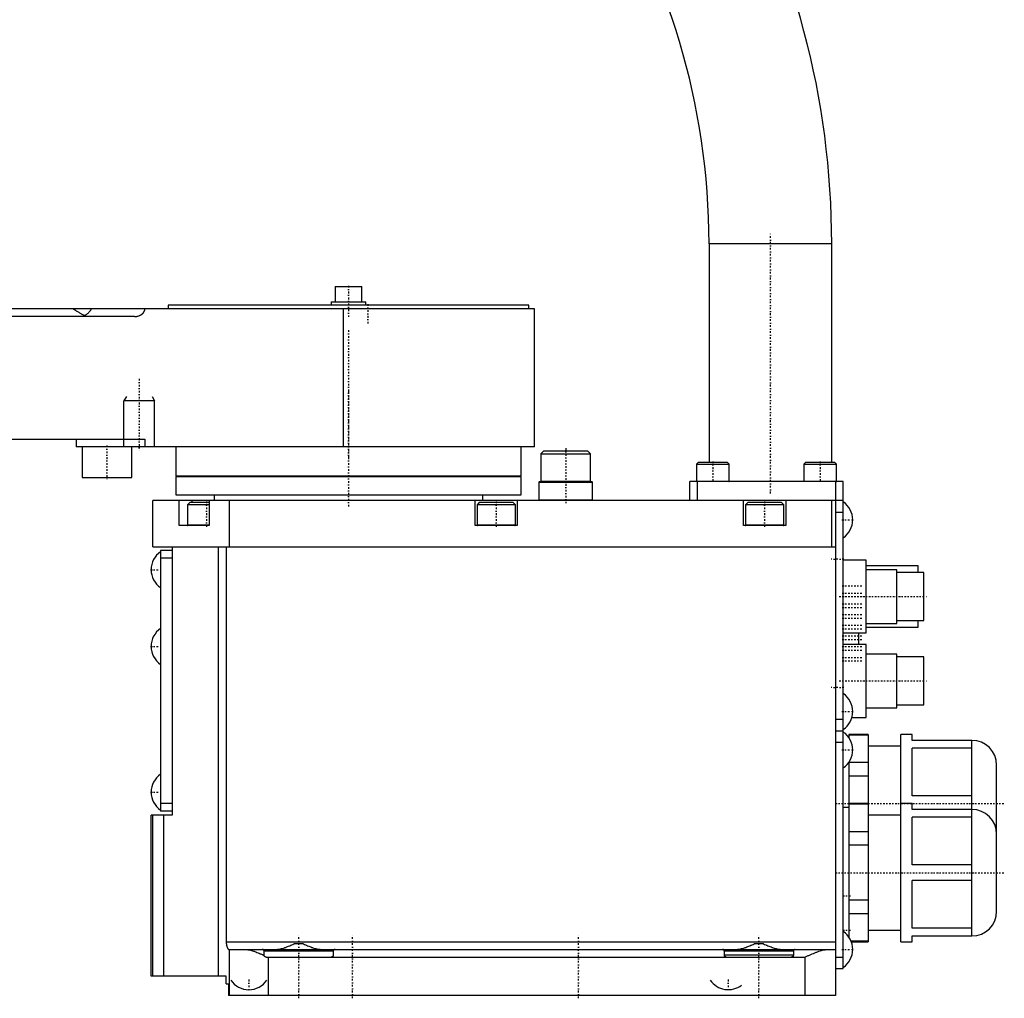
# Model space of a CAD drawing. Extents: x -342 to 171, y -1 to 583.
# Tile 2 of 3: x -86 to 171, y -1 to 254. Entities that reach past the tile are written whole.
import ezdxf

# ---------------------------------------------------------------- set-up
doc = ezdxf.new("R2010")
doc.units = 0
doc.linetypes.add('CENTER', pattern=[1.5, 0.45, -0.5, 0.05, -0.5])
for name, color, linetype in [('AM_0', 7, 'CONTINUOUS'), ('AM_10', 7, 'CONTINUOUS'), ('AM_7', 7, 'CENTER')]:
    doc.layers.add(name, color=color, linetype=linetype)

msp = doc.modelspace()

# ---------------------------------------------------------------- linework, layer by layer
at = {"layer": 'AM_0', "color": 7, "linetype": 'CONTINUOUS'}
for p, q in [((94, 196), (94, 139)), ((126, 196), (94, 196)), ((126, 139), (126, 196)), ((-3.5, 184.8), (-3.5, 180.8)), ((-3.5, 184.8), (3.5, 184.8)), ((3.5, 180.8), (3.5, 184.8)), ((-47, 180), (-47, 179)), ((47, 180), (-47, 180)), ((-4.5, 180.8), (-4.5, 180)), ((-4.5, 180.8), (4.5, 180.8)), ((4.5, 180), (4.5, 180.8)), ((47, 179), (47, 180)), ((48.5, 179), (-214, 179)), ((-1.28, 143), (-1.28, 179)), ((48.5, 145), (48.5, 179)), ((-55.82, 177), (-126.09, 177)), ((-161.73, 145), (-53.12, 145)), ((-71, 145), (-71, 143)), ((-53.12, 145), (-53.12, 143)), ((48.48, 145), (48.5, 145)), ((48.48, 143), (48.48, 145)), ((48.48, 143), (-71, 143)), ((-69.5, 143), (-69.5, 135)), ((-56.5, 135), (-56.5, 143)), ((-45, 143), (-45, 135.5)), ((45, 135.5), (45, 143)), ((50.92, 142), (50.12, 141.2)), ((50.92, 142), (62.32, 142)), ((63.12, 141.2), (62.32, 142)), ((50.12, 141.2), (50.12, 134.1)), ((50.12, 141.2), (63.12, 141.2)), ((63.12, 134.1), (63.12, 141.2)), ((91.25, 139), (90.75, 138.5)), ((91.25, 139), (98.75, 139)), ((99.25, 138.5), (98.75, 139)), ((119.25, 139), (118.75, 138.5)), ((119.25, 139), (126.75, 139)), ((127.25, 138.5), (126.75, 139)), ((90.75, 138.5), (90.75, 134.1)), ((90.75, 138.5), (99.25, 138.5)), ((99.25, 134.1), (99.25, 138.5)), ((118.75, 138.5), (118.75, 134.1)), ((118.75, 138.5), (127.25, 138.5)), ((127.25, 134.1), (127.25, 138.5)), ((-69.5, 135), (-56.5, 135)), ((-45, 135.5), (45, 135.5)), ((-45, 135.3), (-45, 130.5)), ((-45, 135.3), (45, 135.3)), ((-41, 135.5), (-41, 135.3)), ((41, 135.3), (41, 135.5)), ((45, 130.5), (45, 135.3)), ((49.82, 134), (49.62, 133.8)), ((49.62, 133.8), (49.62, 129.2)), ((49.62, 133.8), (63.62, 133.8)), ((49.82, 134), (63.42, 134)), ((50.12, 134.1), (50.22, 134)), ((50.12, 134.1), (63.12, 134.1)), ((63.03, 134), (63.12, 134.1)), ((63.62, 133.8), (63.42, 134)), ((63.62, 129.2), (63.62, 133.8)), ((89, 129), (89, 134)), ((129, 134), (89, 134)), ((90.75, 134.1), (99.25, 134.1)), ((91, 129), (91, 134)), ((118.75, 134.1), (127.25, 134.1)), ((127, 134), (127, 0)), ((129, 7), (129, 134)), ((-51, 117), (-51, 129)), ((129, 129), (-51, 129)), ((-45, 130.5), (45, 130.5)), ((-44.14, 122.5), (-44.14, 129)), ((-41.4, 128.5), (-42, 127.9)), ((-36.36, 128.5), (-41.4, 128.5)), ((-40.89, 129), (-40.89, 128.5)), ((-36.36, 129), (-36.36, 122.5)), ((-35, 130.5), (-35, 129)), ((-31, 117), (-31, 129)), ((33, 122.5), (33, 129)), ((34.1, 128.5), (33.5, 127.9)), ((42.9, 128.5), (34.1, 128.5)), ((35, 129), (35, 130.5)), ((43.5, 127.9), (42.9, 128.5)), ((44, 129), (44, 122.5)), ((49.62, 129.2), (49.82, 129)), ((49.62, 129.2), (63.62, 129.2)), ((63.42, 129), (63.62, 129.2)), ((103, 122.5), (103, 129)), ((104.1, 128.5), (103.5, 127.9)), ((112.9, 128.5), (104.1, 128.5)), ((113.5, 127.9), (112.9, 128.5)), ((114, 129), (114, 122.5)), ((126, 117), (126, 129)), ((-42, 127.9), (-42, 122.6)), ((-36.36, 127.9), (-42, 127.9)), ((33.5, 127.9), (33.5, 122.6)), ((43.5, 127.9), (33.5, 127.9)), ((43.5, 122.6), (43.5, 127.9)), ((103.5, 127.9), (103.5, 122.6)), ((113.5, 127.9), (103.5, 127.9)), ((113.5, 122.6), (113.5, 127.9)), ((127, 126), (129, 126)), ((-36.36, 122.5), (-44.14, 122.5)), ((-36.36, 122.6), (-42, 122.6)), ((44, 122.5), (33, 122.5)), ((43.5, 122.6), (33.5, 122.6)), ((114, 122.5), (103, 122.5)), ((113.5, 122.6), (103.5, 122.6)), ((-51, 117), (127, 117)), ((-46, 116), (-49, 116)), ((-49, 116), (-49, 48)), ((-46, 117), (-46, 47)), ((-33.91, 5), (-33.91, 117)), ((-31.9, 117), (-31.9, 14)), ((-46, 114), (-49, 114)), ((135, 113.5), (129, 113.5)), ((135, 94.5), (135, 113.5)), ((148.5, 112), (135, 112)), ((143, 111), (135, 111)), ((143, 97), (143, 111)), ((148.5, 110.25), (148.5, 112)), ((150, 110.25), (143, 110.25)), ((150, 97.75), (150, 110.25)), ((143, 97.75), (150, 97.75)), ((148.5, 96), (148.5, 97.75)), ((135, 97), (143, 97)), ((135, 96), (148.5, 96)), ((129, 94.5), (135, 94.5)), ((133.1, 91.5), (133.1, 94.5)), ((135, 91.5), (129, 91.5)), ((135, 72.5), (135, 91.5)), ((143, 89), (135, 89)), ((143, 75), (143, 89)), ((150, 88.25), (143, 88.25)), ((150, 75.75), (150, 88.25)), ((135, 75), (143, 75)), ((143, 75.75), (150, 75.75)), ((127, 72), (129, 72)), ((131.27, 72.5), (135, 72.5)), ((127, 69), (129, 69)), ((135.5, 68), (130.5, 68)), ((130.5, 68), (130.5, 67.17)), ((135.5, 67.89), (130.5, 67.89)), ((135.5, 68), (135.5, 14)), ((147, 68), (144, 68)), ((144, 14), (144, 68)), ((147, 66.5), (147, 68)), ((127, 66), (129, 66)), ((144, 65), (135.5, 65)), ((162.51, 66.5), (147, 66.5)), ((147, 52.02), (147, 64.48)), ((162.47, 64.48), (147, 64.48)), ((162.47, 66.5), (162.47, 15.5)), ((162.51, 15.5), (162.51, 66.5)), ((130.5, 60.83), (130.5, 15.17)), ((135.5, 60.69), (130.5, 60.69)), ((169, 21.99), (169, 60.01)), ((135.5, 57.19), (130.5, 57.19)), ((162.47, 52.02), (147, 52.02)), ((-46, 50), (-49, 50)), ((130.5, 49), (129, 49)), ((135.5, 50), (130.5, 50)), ((135.5, 49.89), (130.5, 49.89)), ((147, 50), (144, 50)), ((147, 48.5), (147, 50)), ((-51.5, 5), (-51.5, 47)), ((-46, 47), (-51.5, 47)), ((-51.04, 5), (-51.04, 47)), ((-46, 48), (-49, 48)), ((-48.13, 5), (-48.13, 47)), ((144, 47), (135.5, 47)), ((162.51, 48.5), (147, 48.5)), ((162.47, 46.48), (147, 46.48)), ((147, 34.02), (147, 46.48)), ((135.5, 42.69), (130.5, 42.69)), ((135.5, 39.19), (130.5, 39.19)), ((162.47, 34.02), (147, 34.02)), ((162.47, 29.98), (147, 29.98)), ((147, 17.52), (147, 29.98)), ((135.5, 24.81), (130.5, 24.81)), ((135.5, 21.31), (130.5, 21.31)), ((135.5, 17), (144, 17)), ((162.47, 17.52), (147, 17.52)), ((147, 15.5), (162.51, 15.5)), ((147, 14), (147, 15.5)), ((-31.9, 14), (127, 14)), ((-14.1, 13.5), (-11.9, 13.5)), ((105.9, 13.5), (108.1, 13.5)), ((135.5, 14.11), (131.06, 14.11)), ((131.11, 14), (135.5, 14)), ((144, 14), (147, 14)), ((-31.23, 12), (127, 12)), ((-31, 0), (-31, 12)), ((-4, 11.5), (-22, 11.5)), ((-22, 10.5), (-22, 11.5)), ((-4, 11.5), (-4, 10.5)), ((116, 11.5), (98, 11.5)), ((98, 10.5), (98, 11.5)), ((116, 10.5), (98, 10.5)), ((116, 11.5), (116, 10.5)), ((-21.5, 10), (119, 10)), ((-21, 10), (-21, 0)), ((119, 10), (119, 0)), ((127, 10), (129, 10)), ((127, 7), (129, 7)), ((-31.9, 5), (-51.5, 5)), ((-31.9, 3), (-31.9, 5)), ((-31.9, 3), (-31.3, 3)), ((-31.3, 3), (-31.3, 0)), ((127, 0), (-31.3, 0))]:
    msp.add_line(p, q, dxfattribs=at)
for points in [[(-71.77, 179, 0), (-71.69, 178.95, 0), (-71.52, 178.84, 0), (-71.36, 178.74, 0), (-71.27, 178.69, 0), (-71.19, 178.63, 0), (-71.02, 178.53, 0), (-70.85, 178.42, 0), (-70.68, 178.32, 0), (-70.51, 178.21, 0), (-70.35, 178.11, 0), (-70.26, 178.06, 0), (-70.18, 178.01, 0), (-70.01, 177.92, 0), (-69.85, 177.82, 0), (-69.69, 177.73, 0), (-69.53, 177.64, 0), (-69.37, 177.56, 0), (-69.29, 177.52, 0), (-69.21, 177.48, 0), (-69.06, 177.4, 0), (-68.91, 177.33, 0), (-68.83, 177.3, 0)], [(-68.83, 177.3, 0), (-68.85, 177.28, 0), (-68.89, 177.25, 0), (-68.94, 177.22, 0), (-68.96, 177.21, 0), (-68.98, 177.19, 0), (-69.02, 177.17, 0), (-69.06, 177.14, 0), (-69.1, 177.12, 0), (-69.15, 177.1, 0), (-69.19, 177.08, 0), (-69.21, 177.07, 0), (-69.23, 177.07, 0), (-69.28, 177.05, 0), (-69.32, 177.04, 0), (-69.36, 177.03, 0), (-69.41, 177.02, 0), (-69.45, 177.01, 0), (-69.47, 177.01, 0), (-69.5, 177.01, 0), (-69.54, 177, 0), (-69.58, 177, 0), (-69.61, 177, 0)], [(-68.83, 177.3, 0), (-68.77, 177.33, 0), (-68.64, 177.39, 0), (-68.51, 177.47, 0), (-68.45, 177.5, 0), (-68.38, 177.54, 0), (-68.26, 177.62, 0), (-68.15, 177.71, 0), (-68.03, 177.8, 0), (-67.92, 177.89, 0), (-67.81, 177.99, 0), (-67.76, 178.04, 0), (-67.71, 178.09, 0), (-67.61, 178.19, 0), (-67.52, 178.3, 0), (-67.43, 178.4, 0), (-67.35, 178.51, 0), (-67.27, 178.62, 0), (-67.24, 178.67, 0), (-67.2, 178.73, 0), (-67.14, 178.84, 0), (-67.1, 178.91, 0), (-67.09, 178.93, 0), (-67.08, 178.95, 0), (-67.08, 178.96, 0), (-67.08, 178.96, 0), (-67.08, 178.96, 0), (-67.08, 178.96, 0), (-67.08, 178.97, 0), (-67.08, 178.97, 0), (-67.07, 178.97, 0), (-67.07, 178.97, 0), (-67.07, 178.97, 0), (-67.07, 178.98, 0), (-67.07, 178.98, 0), (-67.07, 178.98, 0), (-67.07, 178.98, 0), (-67.07, 178.98, 0), (-67.07, 178.99, 0), (-67.07, 178.99, 0), (-67.07, 178.99, 0), (-67.07, 178.99, 0), (-67.07, 178.99, 0), (-67.07, 178.99, 0), (-67.07, 178.99, 0), (-67.07, 178.99, 0), (-67.07, 178.99, 0), (-67.07, 178.99, 0), (-67.07, 179, 0), (-67.07, 179, 0), (-67.07, 179, 0), (-67.07, 179, 0), (-67.07, 179, 0), (-67.07, 179, 0), (-67.07, 179, 0), (-67.07, 179, 0), (-67.07, 179, 0), (-67.07, 179, 0), (-67.07, 179, 0), (-67.07, 179, 0), (-67.07, 179, 0), (-67.07, 179, 0), (-67.07, 179, 0), (-67.07, 179, 0), (-67.07, 179, 0)], [(-55.82, 177, 0), (-55.73, 177, 0), (-55.52, 177.01, 0), (-55.31, 177.04, 0), (-55.21, 177.05, 0), (-55.1, 177.07, 0), (-54.9, 177.12, 0), (-54.71, 177.18, 0), (-54.52, 177.25, 0), (-54.41, 177.3, 0), (-54.38, 177.31, 0), (-54.34, 177.33, 0), (-54.33, 177.34, 0), (-54.31, 177.34, 0), (-54.28, 177.36, 0), (-54.25, 177.38, 0), (-54.22, 177.39, 0), (-54.19, 177.41, 0), (-54.16, 177.43, 0), (-54.14, 177.44, 0), (-54.13, 177.45, 0), (-54.1, 177.47, 0), (-54.07, 177.48, 0), (-54.05, 177.49, 0), (-54.04, 177.5, 0), (-54.01, 177.52, 0), (-53.98, 177.54, 0), (-53.97, 177.55, 0), (-53.95, 177.56, 0), (-53.92, 177.58, 0), (-53.9, 177.6, 0), (-53.87, 177.62, 0), (-53.84, 177.64, 0), (-53.82, 177.66, 0), (-53.81, 177.67, 0), (-53.79, 177.68, 0), (-53.77, 177.7, 0), (-53.74, 177.73, 0), (-53.72, 177.75, 0), (-53.69, 177.77, 0), (-53.67, 177.8, 0), (-53.66, 177.81, 0), (-53.64, 177.82, 0), (-53.62, 177.85, 0), (-53.6, 177.87, 0), (-53.57, 177.9, 0), (-53.55, 177.92, 0), (-53.53, 177.95, 0), (-53.51, 177.96, 0), (-53.5, 177.98, 0), (-53.48, 178, 0), (-53.46, 178.03, 0), (-53.44, 178.06, 0), (-53.42, 178.09, 0), (-53.4, 178.12, 0), (-53.39, 178.13, 0), (-53.38, 178.15, 0), (-53.36, 178.18, 0), (-53.34, 178.2, 0), (-53.33, 178.23, 0), (-53.31, 178.26, 0), (-53.3, 178.29, 0), (-53.29, 178.31, 0), (-53.28, 178.32, 0), (-53.27, 178.35, 0), (-53.25, 178.38, 0), (-53.25, 178.4, 0), (-53.24, 178.41, 0), (-53.23, 178.44, 0), (-53.21, 178.48, 0), (-53.21, 178.49, 0), (-53.2, 178.51, 0), (-53.19, 178.54, 0), (-53.18, 178.58, 0), (-53.17, 178.61, 0), (-53.16, 178.64, 0), (-53.15, 178.68, 0), (-53.15, 178.69, 0), (-53.15, 178.71, 0), (-53.14, 178.75, 0), (-53.14, 178.78, 0), (-53.13, 178.82, 0), (-53.13, 178.85, 0), (-53.12, 178.88, 0), (-53.12, 178.9, 0), (-53.12, 178.92, 0), (-53.12, 178.95, 0), (-53.12, 178.98, 0), (-53.12, 179, 0)], [(-31.9, 14, 0), (-31.9, 13.99, 0), (-31.9, 13.96, 0), (-31.9, 13.93, 0), (-31.9, 13.91, 0), (-31.9, 13.9, 0), (-31.9, 13.87, 0), (-31.89, 13.84, 0), (-31.89, 13.81, 0), (-31.89, 13.78, 0), (-31.89, 13.75, 0), (-31.89, 13.74, 0), (-31.89, 13.72, 0), (-31.89, 13.69, 0), (-31.88, 13.67, 0), (-31.88, 13.64, 0), (-31.88, 13.61, 0), (-31.88, 13.58, 0), (-31.88, 13.56, 0), (-31.87, 13.55, 0), (-31.87, 13.52, 0), (-31.87, 13.49, 0), (-31.87, 13.48, 0), (-31.86, 13.46, 0), (-31.86, 13.43, 0), (-31.86, 13.4, 0), (-31.85, 13.39, 0), (-31.85, 13.38, 0), (-31.85, 13.35, 0), (-31.84, 13.32, 0), (-31.84, 13.29, 0), (-31.83, 13.26, 0), (-31.83, 13.24, 0), (-31.83, 13.22, 0), (-31.82, 13.21, 0), (-31.82, 13.18, 0), (-31.81, 13.15, 0), (-31.81, 13.13, 0), (-31.8, 13.1, 0), (-31.8, 13.07, 0), (-31.79, 13.06, 0), (-31.79, 13.05, 0), (-31.79, 13.02, 0), (-31.78, 13, 0), (-31.77, 12.97, 0), (-31.77, 12.94, 0), (-31.76, 12.92, 0), (-31.76, 12.91, 0), (-31.75, 12.9, 0), (-31.75, 12.87, 0), (-31.74, 12.85, 0), (-31.73, 12.82, 0), (-31.73, 12.8, 0), (-31.72, 12.78, 0), (-31.72, 12.77, 0), (-31.71, 12.75, 0), (-31.7, 12.73, 0), (-31.7, 12.71, 0), (-31.69, 12.69, 0), (-31.68, 12.67, 0), (-31.68, 12.65, 0), (-31.67, 12.64, 0), (-31.67, 12.63, 0), (-31.66, 12.61, 0), (-31.65, 12.59, 0), (-31.65, 12.58, 0), (-31.65, 12.57, 0), (-31.64, 12.55, 0), (-31.63, 12.53, 0), (-31.63, 12.52, 0), (-31.62, 12.51, 0), (-31.61, 12.49, 0), (-31.61, 12.47, 0), (-31.6, 12.45, 0), (-31.59, 12.44, 0), (-31.58, 12.42, 0), (-31.58, 12.41, 0), (-31.58, 12.4, 0), (-31.57, 12.38, 0), (-31.56, 12.37, 0), (-31.55, 12.35, 0), (-31.54, 12.33, 0), (-31.53, 12.32, 0), (-31.53, 12.31, 0), (-31.53, 12.3, 0), (-31.52, 12.29, 0), (-31.51, 12.27, 0), (-31.5, 12.26, 0), (-31.49, 12.24, 0), (-31.48, 12.23, 0), (-31.48, 12.22, 0), (-31.48, 12.22, 0), (-31.47, 12.2, 0), (-31.46, 12.19, 0), (-31.45, 12.18, 0), (-31.44, 12.17, 0), (-31.43, 12.16, 0), (-31.43, 12.15, 0), (-31.43, 12.14, 0), (-31.42, 12.13, 0), (-31.41, 12.12, 0), (-31.4, 12.11, 0), (-31.39, 12.1, 0), (-31.39, 12.1, 0), (-31.38, 12.09, 0), (-31.38, 12.09, 0), (-31.37, 12.08, 0), (-31.36, 12.07, 0), (-31.36, 12.07, 0), (-31.35, 12.06, 0), (-31.35, 12.06, 0), (-31.34, 12.05, 0), (-31.33, 12.05, 0), (-31.33, 12.04, 0), (-31.32, 12.04, 0), (-31.32, 12.03, 0), (-31.31, 12.03, 0), (-31.3, 12.02, 0), (-31.29, 12.02, 0), (-31.29, 12.02, 0), (-31.29, 12.01, 0), (-31.28, 12.01, 0), (-31.27, 12.01, 0), (-31.27, 12.01, 0), (-31.26, 12, 0), (-31.25, 12, 0), (-31.25, 12, 0), (-31.25, 12, 0), (-31.24, 12, 0), (-31.23, 12, 0), (-31.23, 12, 0)], [(-18.83, 12, 0), (-18.72, 12, 0), (-18.48, 12.02, 0), (-18.24, 12.05, 0), (-18.12, 12.06, 0), (-18, 12.09, 0), (-17.75, 12.14, 0), (-17.49, 12.2, 0), (-17.23, 12.27, 0), (-16.97, 12.35, 0), (-16.71, 12.44, 0), (-16.57, 12.48, 0), (-16.44, 12.53, 0), (-16.17, 12.63, 0), (-15.89, 12.73, 0), (-15.62, 12.84, 0), (-15.34, 12.96, 0), (-15.07, 13.07, 0), (-14.93, 13.13, 0), (-14.79, 13.19, 0), (-14.51, 13.32, 0), (-14.23, 13.44, 0), (-14.1, 13.5, 0)], [(-11.9, 13.5, 0), (-11.77, 13.44, 0), (-11.49, 13.32, 0), (-11.21, 13.19, 0), (-11.07, 13.13, 0), (-10.93, 13.07, 0), (-10.66, 12.96, 0), (-10.38, 12.84, 0), (-10.11, 12.73, 0), (-9.83, 12.63, 0), (-9.56, 12.53, 0), (-9.43, 12.48, 0), (-9.29, 12.44, 0), (-9.03, 12.35, 0), (-8.77, 12.27, 0), (-8.51, 12.2, 0), (-8.25, 12.14, 0), (-8, 12.09, 0), (-7.88, 12.06, 0), (-7.76, 12.05, 0), (-7.52, 12.02, 0), (-7.28, 12, 0), (-7.17, 12, 0)], [(101.17, 12, 0), (101.28, 12, 0), (101.52, 12.02, 0), (101.76, 12.05, 0), (101.88, 12.06, 0), (102, 12.09, 0), (102.25, 12.14, 0), (102.51, 12.2, 0), (102.77, 12.27, 0), (103.03, 12.35, 0), (103.29, 12.44, 0), (103.43, 12.48, 0), (103.56, 12.53, 0), (103.83, 12.63, 0), (104.11, 12.73, 0), (104.38, 12.84, 0), (104.66, 12.96, 0), (104.93, 13.07, 0), (105.07, 13.13, 0), (105.21, 13.19, 0), (105.49, 13.32, 0), (105.77, 13.44, 0), (105.9, 13.5, 0)], [(108.1, 13.5, 0), (108.23, 13.44, 0), (108.51, 13.32, 0), (108.79, 13.19, 0), (108.93, 13.13, 0), (109.07, 13.07, 0), (109.34, 12.96, 0), (109.62, 12.84, 0), (109.89, 12.73, 0), (110.17, 12.63, 0), (110.44, 12.53, 0), (110.57, 12.48, 0), (110.71, 12.44, 0), (110.97, 12.35, 0), (111.23, 12.27, 0), (111.49, 12.2, 0), (111.75, 12.14, 0), (112, 12.09, 0), (112.12, 12.06, 0), (112.24, 12.05, 0), (112.48, 12.02, 0), (112.72, 12, 0), (112.83, 12, 0)], [(-27, 12, 0), (-26.88, 12, 0), (-26.63, 11.98, 0), (-26.37, 11.95, 0), (-26.25, 11.93, 0), (-26.11, 11.91, 0), (-25.85, 11.86, 0), (-25.58, 11.79, 0), (-25.31, 11.72, 0), (-25.03, 11.63, 0), (-24.75, 11.54, 0), (-24.61, 11.5, 0), (-24.46, 11.45, 0), (-24.18, 11.34, 0), (-23.89, 11.23, 0), (-23.6, 11.12, 0), (-23.31, 11, 0), (-23.02, 10.88, 0), (-22.87, 10.82, 0), (-22.72, 10.76, 0), (-22.43, 10.63, 0), (-22.14, 10.51, 0), (-22, 10.44, 0)], [(-22, 11.5, 0), (-22, 11.5, 0), (-22, 11.51, 0), (-22, 11.52, 0), (-22, 11.53, 0), (-22, 11.53, 0), (-22, 11.54, 0), (-22, 11.55, 0), (-22, 11.56, 0), (-22, 11.57, 0), (-22.01, 11.58, 0), (-22.01, 11.58, 0), (-22.01, 11.58, 0), (-22.01, 11.59, 0), (-22.01, 11.6, 0), (-22.02, 11.63, 0), (-22.02, 11.65, 0), (-22.03, 11.68, 0), (-22.05, 11.72, 0), (-22.07, 11.76, 0), (-22.1, 11.8, 0), (-22.13, 11.83, 0), (-22.16, 11.86, 0), (-22.17, 11.88, 0), (-22.19, 11.89, 0), (-22.22, 11.92, 0), (-22.26, 11.94, 0), (-22.29, 11.96, 0), (-22.33, 11.97, 0), (-22.37, 11.98, 0), (-22.39, 11.99, 0), (-22.41, 11.99, 0), (-22.44, 12, 0), (-22.48, 12, 0), (-22.5, 12, 0)], [(-22, 10.44, 0), (-22, 10.45, 0), (-22, 10.47, 0), (-22, 10.49, 0), (-22, 10.5, 0)], [(-21.5, 10, 0), (-21.5, 10, 0), (-21.51, 10, 0), (-21.52, 10, 0), (-21.52, 10, 0), (-21.52, 10, 0), (-21.53, 10, 0), (-21.54, 10, 0), (-21.54, 10, 0), (-21.55, 10, 0), (-21.56, 10, 0), (-21.56, 10, 0), (-21.56, 10, 0), (-21.57, 10, 0), (-21.58, 10.01, 0), (-21.58, 10.01, 0), (-21.59, 10.01, 0), (-21.6, 10.01, 0), (-21.6, 10.01, 0), (-21.6, 10.01, 0), (-21.61, 10.01, 0), (-21.62, 10.01, 0), (-21.62, 10.01, 0), (-21.62, 10.02, 0), (-21.63, 10.02, 0), (-21.64, 10.02, 0), (-21.64, 10.02, 0), (-21.64, 10.02, 0), (-21.65, 10.02, 0), (-21.65, 10.02, 0), (-21.66, 10.03, 0), (-21.67, 10.03, 0), (-21.67, 10.03, 0), (-21.68, 10.03, 0), (-21.68, 10.03, 0), (-21.69, 10.04, 0), (-21.69, 10.04, 0), (-21.7, 10.04, 0), (-21.71, 10.04, 0), (-21.71, 10.05, 0), (-21.72, 10.05, 0), (-21.72, 10.05, 0), (-21.72, 10.05, 0), (-21.73, 10.06, 0), (-21.74, 10.06, 0), (-21.74, 10.06, 0), (-21.75, 10.07, 0), (-21.75, 10.07, 0), (-21.75, 10.07, 0), (-21.76, 10.07, 0), (-21.77, 10.08, 0), (-21.77, 10.08, 0), (-21.78, 10.08, 0), (-21.78, 10.09, 0), (-21.79, 10.09, 0), (-21.79, 10.09, 0), (-21.79, 10.1, 0), (-21.8, 10.1, 0), (-21.8, 10.1, 0), (-21.81, 10.11, 0), (-21.82, 10.11, 0), (-21.82, 10.11, 0), (-21.82, 10.12, 0), (-21.83, 10.12, 0), (-21.83, 10.12, 0), (-21.83, 10.13, 0), (-21.84, 10.13, 0), (-21.84, 10.13, 0), (-21.85, 10.14, 0), (-21.85, 10.14, 0), (-21.85, 10.14, 0), (-21.85, 10.15, 0), (-21.86, 10.15, 0), (-21.86, 10.16, 0), (-21.87, 10.16, 0), (-21.87, 10.17, 0), (-21.87, 10.17, 0), (-21.88, 10.17, 0), (-21.88, 10.18, 0), (-21.89, 10.18, 0), (-21.89, 10.19, 0), (-21.89, 10.19, 0), (-21.9, 10.2, 0), (-21.9, 10.2, 0), (-21.9, 10.2, 0), (-21.91, 10.21, 0), (-21.91, 10.21, 0), (-21.91, 10.22, 0), (-21.92, 10.22, 0), (-21.92, 10.23, 0), (-21.92, 10.23, 0), (-21.92, 10.24, 0), (-21.93, 10.24, 0), (-21.93, 10.25, 0), (-21.93, 10.25, 0), (-21.94, 10.26, 0), (-21.94, 10.27, 0), (-21.94, 10.27, 0), (-21.94, 10.27, 0), (-21.95, 10.28, 0), (-21.95, 10.28, 0), (-21.95, 10.29, 0), (-21.96, 10.3, 0), (-21.96, 10.3, 0), (-21.96, 10.31, 0), (-21.96, 10.31, 0), (-21.96, 10.32, 0), (-21.97, 10.32, 0), (-21.97, 10.32, 0), (-21.97, 10.33, 0), (-21.97, 10.33, 0), (-21.97, 10.34, 0), (-21.98, 10.34, 0), (-21.98, 10.35, 0), (-21.98, 10.35, 0), (-21.98, 10.36, 0), (-21.98, 10.37, 0), (-21.98, 10.37, 0), (-21.99, 10.38, 0), (-21.99, 10.38, 0), (-21.99, 10.39, 0), (-21.99, 10.39, 0), (-21.99, 10.4, 0), (-21.99, 10.41, 0), (-21.99, 10.41, 0), (-21.99, 10.42, 0), (-21.99, 10.42, 0), (-21.99, 10.43, 0), (-22, 10.43, 0), (-22, 10.44, 0), (-22, 10.44, 0)], [(-4, 10.5, 0), (-4, 10.5, 0), (-4, 10.49, 0), (-4, 10.48, 0), (-4, 10.48, 0), (-4, 10.48, 0), (-4, 10.47, 0), (-4, 10.46, 0), (-4, 10.46, 0), (-4, 10.45, 0), (-4, 10.44, 0), (-4, 10.44, 0), (-4, 10.43, 0), (-4.01, 10.43, 0), (-4.01, 10.42, 0), (-4.01, 10.41, 0), (-4.01, 10.41, 0), (-4.01, 10.4, 0), (-4.01, 10.4, 0), (-4.01, 10.39, 0), (-4.01, 10.38, 0), (-4.02, 10.38, 0), (-4.02, 10.37, 0), (-4.02, 10.37, 0), (-4.02, 10.36, 0), (-4.02, 10.36, 0), (-4.02, 10.35, 0), (-4.02, 10.35, 0), (-4.03, 10.34, 0), (-4.03, 10.34, 0), (-4.03, 10.33, 0), (-4.03, 10.32, 0), (-4.04, 10.31, 0), (-4.04, 10.31, 0), (-4.04, 10.31, 0), (-4.04, 10.3, 0), (-4.04, 10.29, 0), (-4.05, 10.29, 0), (-4.05, 10.28, 0), (-4.05, 10.27, 0), (-4.06, 10.27, 0), (-4.06, 10.27, 0), (-4.06, 10.26, 0), (-4.06, 10.25, 0), (-4.07, 10.25, 0), (-4.07, 10.24, 0), (-4.08, 10.24, 0), (-4.08, 10.23, 0), (-4.08, 10.23, 0), (-4.08, 10.22, 0), (-4.09, 10.22, 0), (-4.09, 10.21, 0), (-4.1, 10.21, 0), (-4.1, 10.2, 0), (-4.1, 10.2, 0), (-4.1, 10.19, 0), (-4.11, 10.19, 0), (-4.11, 10.18, 0), (-4.12, 10.18, 0), (-4.12, 10.17, 0), (-4.13, 10.17, 0), (-4.13, 10.16, 0), (-4.13, 10.16, 0), (-4.14, 10.16, 0), (-4.14, 10.15, 0), (-4.14, 10.15, 0), (-4.15, 10.15, 0), (-4.15, 10.14, 0), (-4.16, 10.14, 0), (-4.16, 10.13, 0), (-4.16, 10.13, 0), (-4.17, 10.13, 0), (-4.17, 10.12, 0), (-4.18, 10.12, 0), (-4.18, 10.11, 0), (-4.19, 10.11, 0), (-4.19, 10.11, 0), (-4.2, 10.1, 0), (-4.2, 10.1, 0), (-4.21, 10.09, 0), (-4.21, 10.09, 0), (-4.22, 10.09, 0), (-4.23, 10.08, 0), (-4.23, 10.08, 0), (-4.23, 10.08, 0), (-4.24, 10.07, 0), (-4.24, 10.07, 0), (-4.25, 10.07, 0), (-4.26, 10.06, 0), (-4.26, 10.06, 0), (-4.27, 10.06, 0), (-4.27, 10.06, 0), (-4.28, 10.05, 0), (-4.28, 10.05, 0), (-4.29, 10.05, 0), (-4.3, 10.04, 0), (-4.3, 10.04, 0), (-4.31, 10.04, 0), (-4.31, 10.04, 0), (-4.32, 10.03, 0), (-4.32, 10.03, 0), (-4.33, 10.03, 0), (-4.34, 10.03, 0), (-4.35, 10.02, 0), (-4.35, 10.02, 0), (-4.35, 10.02, 0), (-4.36, 10.02, 0), (-4.37, 10.02, 0), (-4.37, 10.02, 0), (-4.37, 10.02, 0), (-4.38, 10.01, 0), (-4.39, 10.01, 0), (-4.39, 10.01, 0), (-4.4, 10.01, 0), (-4.4, 10.01, 0), (-4.41, 10.01, 0), (-4.42, 10.01, 0), (-4.42, 10.01, 0), (-4.43, 10, 0), (-4.44, 10, 0), (-4.44, 10, 0), (-4.45, 10, 0), (-4.45, 10, 0), (-4.46, 10, 0), (-4.47, 10, 0), (-4.48, 10, 0), (-4.48, 10, 0), (-4.48, 10, 0), (-4.49, 10, 0), (-4.5, 10, 0), (-4.5, 10, 0)], [(-3.5, 12, 0), (-3.52, 12, 0), (-3.56, 12, 0), (-3.59, 11.99, 0), (-3.61, 11.99, 0), (-3.63, 11.98, 0), (-3.67, 11.97, 0), (-3.71, 11.96, 0), (-3.74, 11.94, 0), (-3.78, 11.92, 0), (-3.81, 11.89, 0), (-3.83, 11.88, 0), (-3.84, 11.86, 0), (-3.87, 11.83, 0), (-3.9, 11.8, 0), (-3.93, 11.76, 0), (-3.95, 11.72, 0), (-3.97, 11.68, 0), (-3.98, 11.65, 0), (-3.98, 11.63, 0), (-3.99, 11.6, 0), (-3.99, 11.59, 0), (-3.99, 11.58, 0), (-3.99, 11.58, 0), (-3.99, 11.58, 0), (-4, 11.57, 0), (-4, 11.56, 0), (-4, 11.55, 0), (-4, 11.54, 0), (-4, 11.53, 0), (-4, 11.53, 0), (-4, 11.52, 0), (-4, 11.51, 0), (-4, 11.5, 0), (-4, 11.5, 0)], [(98, 11.5, 0), (98, 11.5, 0), (98, 11.51, 0), (98, 11.52, 0), (98, 11.53, 0), (98, 11.53, 0), (98, 11.54, 0), (98, 11.55, 0), (98, 11.56, 0), (98, 11.57, 0), (97.99, 11.58, 0), (97.99, 11.58, 0), (97.99, 11.58, 0), (97.99, 11.59, 0), (97.99, 11.6, 0), (97.98, 11.63, 0), (97.98, 11.65, 0), (97.97, 11.68, 0), (97.95, 11.72, 0), (97.93, 11.76, 0), (97.9, 11.8, 0), (97.87, 11.83, 0), (97.84, 11.86, 0), (97.83, 11.88, 0), (97.81, 11.89, 0), (97.78, 11.92, 0), (97.74, 11.94, 0), (97.71, 11.96, 0), (97.67, 11.97, 0), (97.63, 11.98, 0), (97.61, 11.99, 0), (97.59, 11.99, 0), (97.56, 12, 0), (97.52, 12, 0), (97.5, 12, 0)], [(98.5, 10, 0), (98.5, 10, 0), (98.49, 10, 0), (98.48, 10, 0), (98.48, 10, 0), (98.48, 10, 0), (98.47, 10, 0), (98.46, 10, 0), (98.45, 10, 0), (98.45, 10, 0), (98.44, 10, 0), (98.44, 10, 0), (98.43, 10, 0), (98.42, 10.01, 0), (98.42, 10.01, 0), (98.41, 10.01, 0), (98.4, 10.01, 0), (98.4, 10.01, 0), (98.39, 10.01, 0), (98.39, 10.01, 0), (98.38, 10.01, 0), (98.37, 10.02, 0), (98.37, 10.02, 0), (98.37, 10.02, 0), (98.36, 10.02, 0), (98.35, 10.02, 0), (98.35, 10.02, 0), (98.35, 10.02, 0), (98.34, 10.03, 0), (98.33, 10.03, 0), (98.32, 10.03, 0), (98.32, 10.03, 0), (98.31, 10.04, 0), (98.31, 10.04, 0), (98.3, 10.04, 0), (98.3, 10.04, 0), (98.29, 10.05, 0), (98.28, 10.05, 0), (98.28, 10.05, 0), (98.27, 10.06, 0), (98.27, 10.06, 0), (98.26, 10.06, 0), (98.26, 10.06, 0), (98.25, 10.07, 0), (98.24, 10.07, 0), (98.24, 10.07, 0), (98.23, 10.08, 0), (98.23, 10.08, 0), (98.23, 10.08, 0), (98.22, 10.09, 0), (98.21, 10.09, 0), (98.21, 10.09, 0), (98.2, 10.1, 0), (98.2, 10.1, 0), (98.19, 10.11, 0), (98.19, 10.11, 0), (98.18, 10.11, 0), (98.18, 10.12, 0), (98.17, 10.12, 0), (98.17, 10.13, 0), (98.16, 10.13, 0), (98.16, 10.13, 0), (98.16, 10.14, 0), (98.15, 10.14, 0), (98.15, 10.15, 0), (98.14, 10.15, 0), (98.14, 10.15, 0), (98.14, 10.16, 0), (98.13, 10.16, 0), (98.13, 10.16, 0), (98.13, 10.17, 0), (98.12, 10.17, 0), (98.12, 10.18, 0), (98.11, 10.18, 0), (98.11, 10.19, 0), (98.1, 10.19, 0), (98.1, 10.2, 0), (98.1, 10.2, 0), (98.1, 10.21, 0), (98.09, 10.21, 0), (98.09, 10.22, 0), (98.08, 10.22, 0), (98.08, 10.23, 0), (98.08, 10.23, 0), (98.08, 10.24, 0), (98.07, 10.24, 0), (98.07, 10.25, 0), (98.06, 10.25, 0), (98.06, 10.26, 0), (98.06, 10.27, 0), (98.06, 10.27, 0), (98.05, 10.27, 0), (98.05, 10.28, 0), (98.05, 10.29, 0), (98.04, 10.29, 0), (98.04, 10.3, 0), (98.04, 10.31, 0), (98.04, 10.31, 0), (98.04, 10.31, 0), (98.03, 10.32, 0), (98.03, 10.33, 0), (98.03, 10.34, 0), (98.03, 10.34, 0), (98.02, 10.35, 0), (98.02, 10.35, 0), (98.02, 10.36, 0), (98.02, 10.36, 0), (98.02, 10.37, 0), (98.02, 10.37, 0), (98.02, 10.38, 0), (98.01, 10.38, 0), (98.01, 10.39, 0), (98.01, 10.4, 0), (98.01, 10.4, 0), (98.01, 10.41, 0), (98.01, 10.41, 0), (98.01, 10.42, 0), (98.01, 10.43, 0), (98, 10.43, 0), (98, 10.44, 0), (98, 10.44, 0), (98, 10.45, 0), (98, 10.46, 0), (98, 10.46, 0), (98, 10.47, 0), (98, 10.48, 0), (98, 10.48, 0), (98, 10.48, 0), (98, 10.49, 0), (98, 10.5, 0), (98, 10.5, 0)], [(116, 10.5, 0), (116, 10.5, 0), (116, 10.49, 0), (116, 10.48, 0), (116, 10.48, 0), (116, 10.48, 0), (116, 10.47, 0), (116, 10.46, 0), (116, 10.46, 0), (116, 10.45, 0), (116, 10.44, 0), (116, 10.44, 0), (116, 10.43, 0), (115.99, 10.43, 0), (115.99, 10.42, 0), (115.99, 10.41, 0), (115.99, 10.41, 0), (115.99, 10.4, 0), (115.99, 10.4, 0), (115.99, 10.39, 0), (115.99, 10.38, 0), (115.98, 10.38, 0), (115.98, 10.37, 0), (115.98, 10.37, 0), (115.98, 10.36, 0), (115.98, 10.36, 0), (115.98, 10.35, 0), (115.98, 10.35, 0), (115.97, 10.34, 0), (115.97, 10.34, 0), (115.97, 10.33, 0), (115.97, 10.32, 0), (115.96, 10.31, 0), (115.96, 10.31, 0), (115.96, 10.31, 0), (115.96, 10.3, 0), (115.96, 10.29, 0), (115.95, 10.29, 0), (115.95, 10.28, 0), (115.95, 10.27, 0), (115.94, 10.27, 0), (115.94, 10.27, 0), (115.94, 10.26, 0), (115.94, 10.25, 0), (115.93, 10.25, 0), (115.93, 10.24, 0), (115.92, 10.24, 0), (115.92, 10.23, 0), (115.92, 10.23, 0), (115.92, 10.22, 0), (115.91, 10.22, 0), (115.91, 10.21, 0), (115.9, 10.21, 0), (115.9, 10.2, 0), (115.9, 10.2, 0), (115.9, 10.19, 0), (115.89, 10.19, 0), (115.89, 10.18, 0), (115.88, 10.18, 0), (115.88, 10.17, 0), (115.87, 10.17, 0), (115.87, 10.16, 0), (115.87, 10.16, 0), (115.86, 10.16, 0), (115.86, 10.15, 0), (115.86, 10.15, 0), (115.85, 10.15, 0), (115.85, 10.14, 0), (115.84, 10.14, 0), (115.84, 10.13, 0), (115.84, 10.13, 0), (115.83, 10.13, 0), (115.83, 10.12, 0), (115.82, 10.12, 0), (115.82, 10.11, 0), (115.81, 10.11, 0), (115.81, 10.11, 0), (115.8, 10.1, 0), (115.8, 10.1, 0), (115.79, 10.09, 0), (115.79, 10.09, 0), (115.78, 10.09, 0), (115.77, 10.08, 0), (115.77, 10.08, 0), (115.77, 10.08, 0), (115.76, 10.07, 0), (115.76, 10.07, 0), (115.75, 10.07, 0), (115.74, 10.06, 0), (115.74, 10.06, 0), (115.73, 10.06, 0), (115.73, 10.06, 0), (115.72, 10.05, 0), (115.72, 10.05, 0), (115.71, 10.05, 0), (115.7, 10.04, 0), (115.7, 10.04, 0), (115.69, 10.04, 0), (115.69, 10.04, 0), (115.68, 10.03, 0), (115.68, 10.03, 0), (115.67, 10.03, 0), (115.66, 10.03, 0), (115.65, 10.02, 0), (115.65, 10.02, 0), (115.65, 10.02, 0), (115.64, 10.02, 0), (115.63, 10.02, 0), (115.63, 10.02, 0), (115.63, 10.02, 0), (115.62, 10.01, 0), (115.61, 10.01, 0), (115.61, 10.01, 0), (115.6, 10.01, 0), (115.6, 10.01, 0), (115.59, 10.01, 0), (115.58, 10.01, 0), (115.58, 10.01, 0), (115.57, 10, 0), (115.56, 10, 0), (115.56, 10, 0), (115.55, 10, 0), (115.55, 10, 0), (115.54, 10, 0), (115.53, 10, 0), (115.52, 10, 0), (115.52, 10, 0), (115.52, 10, 0), (115.51, 10, 0), (115.5, 10, 0), (115.5, 10, 0)], [(116.5, 12, 0), (116.48, 12, 0), (116.44, 12, 0), (116.41, 11.99, 0), (116.39, 11.99, 0), (116.37, 11.98, 0), (116.33, 11.97, 0), (116.29, 11.96, 0), (116.26, 11.94, 0), (116.22, 11.92, 0), (116.19, 11.89, 0), (116.17, 11.88, 0), (116.16, 11.86, 0), (116.13, 11.83, 0), (116.1, 11.8, 0), (116.07, 11.76, 0), (116.05, 11.72, 0), (116.03, 11.68, 0), (116.02, 11.65, 0), (116.02, 11.63, 0), (116.01, 11.6, 0), (116.01, 11.59, 0), (116.01, 11.58, 0), (116.01, 11.58, 0), (116.01, 11.58, 0), (116, 11.57, 0), (116, 11.56, 0), (116, 11.55, 0), (116, 11.54, 0), (116, 11.53, 0), (116, 11.53, 0), (116, 11.52, 0), (116, 11.51, 0), (116, 11.5, 0), (116, 11.5, 0)], [(119, 10, 0), (119.17, 10.07, 0), (119.5, 10.23, 0), (119.85, 10.38, 0), (120.02, 10.45, 0), (120.19, 10.53, 0), (120.54, 10.68, 0), (120.89, 10.83, 0), (121.24, 10.97, 0), (121.58, 11.12, 0), (121.93, 11.25, 0), (122.1, 11.32, 0), (122.28, 11.38, 0), (122.62, 11.5, 0), (122.95, 11.61, 0), (123.29, 11.71, 0), (123.61, 11.8, 0), (123.93, 11.87, 0), (124.09, 11.91, 0), (124.25, 11.93, 0), (124.55, 11.97, 0), (124.73, 11.99, 0), (124.78, 11.99, 0), (124.83, 12, 0), (124.85, 12, 0), (124.88, 12, 0), (124.93, 12, 0), (124.98, 12, 0), (125, 12, 0)]]:
    msp.add_polyline3d(points, dxfattribs=at)
for centre, radius, start, end in [((-90, 196), 216, 0, 59.0267), ((-90, 196), 184, 0, 65.9453), ((90.85, 134.1), 0.1, 180, 270), ((99.15, 134.1), 0.1, 270, 0), ((118.85, 134.1), 0.1, 180, 270), ((127.15, 134.1), 0.1, 270, 0), ((125.8, 124), 5.67, 304.3588, 55.6412), ((-41.9, 122.6), 0.1, 180, 270), ((33.6, 122.6), 0.1, 180, 270), ((43.4, 122.6), 0.1, 270, 0), ((103.6, 122.6), 0.1, 180, 270), ((113.4, 122.6), 0.1, 270, 0), ((-45.8, 111), 5.67, 124.3588, 235.6412), ((-45.8, 91), 5.67, 124.3588, 235.6412), ((125.8, 74), 5.67, 304.3588, 55.6412), ((125.8, 64), 5.67, 304.3588, 55.6412), ((162.51, 60.01), 6.49, 0, 90), ((-45.8, 53), 5.67, 124.3588, 235.6412), ((162.51, 42.01), 6.49, 0, 90), ((162.51, 21.99), 6.49, 270, 0), ((125.8, 12), 5.67, 304.3588, 55.6412), ((-22.5, 11.5), 0.5, 0, 90), ((-3.5, 11.5), 0.5, 90, 180), ((97.5, 11.5), 0.5, 0, 90), ((116.5, 11.5), 0.5, 90, 180), ((-26, 7.17), 5.67, 213.9924, 326.0076), ((99, 7.17), 5.67, 213.9924, 308.1181)]:
    msp.add_arc(centre, radius, start, end, dxfattribs=at)
at = {"layer": 'AM_10', "color": 7, "linetype": 'CONTINUOUS'}
for p, q in [((-57.88, 156.2), (-58.56, 155)), ((-50.56, 155), (-58.56, 155)), ((-58.56, 143), (-58.56, 155)), ((-51.24, 156.2), (-50.56, 155)), ((-50.56, 143), (-50.56, 155))]:
    msp.add_line(p, q, dxfattribs=at)
at = {"layer": 'AM_7', "color": 4, "linetype": 'CENTER'}
for p, q in [((110, 130.9), (110, 199.1)), ((0, 185.04), (0, 176.9)), ((5, 180.25), (5, 174.75)), ((0, 173.45), (0, 139.72)), ((-54.56, 160.76), (-54.56, 142.15)), ((0, 157.35), (0, 127.42)), ((-63, 143.4), (-63, 134.6)), ((56.62, 142.65), (56.62, 128.35)), ((95, 139.25), (95, 133.75)), ((123, 139.25), (123, 133.75)), ((-37, 128.8), (-37, 122.2)), ((38.5, 128.8), (38.5, 122.2)), ((108.5, 128.8), (108.5, 122.2)), ((128.67, 124), (131.6, 124)), ((129.15, 113.75), (125.85, 113.75)), ((-51.6, 111), (-48.67, 111)), ((128.75, 106.76), (134.25, 106.76)), ((127.95, 104), (151.05, 104)), ((128.75, 104.89), (134.25, 104.89)), ((128.75, 103.97), (134.25, 103.97)), ((128.75, 102.1), (134.25, 102.1)), ((128.75, 101.18), (134.25, 101.18)), ((128.75, 99.31), (134.25, 99.31)), ((128.75, 98.39), (134.25, 98.39)), ((128.75, 96.52), (134.25, 96.52)), ((128.75, 95.6), (134.25, 95.6)), ((128.75, 93.73), (134.25, 93.73)), ((128.75, 92.81), (134.25, 92.81)), ((-51.6, 91), (-48.67, 91)), ((128.75, 90.94), (134.25, 90.94)), ((128.75, 90.02), (134.25, 90.02)), ((128.75, 88.15), (134.25, 88.15)), ((128.75, 87.23), (134.25, 87.23)), ((129.15, 80.25), (125.85, 80.25)), ((127.95, 82), (151.05, 82)), ((128.67, 74), (131.6, 74)), ((128.67, 64), (131.6, 64)), ((-51.6, 53), (-48.67, 53)), ((127, 50), (171, 50)), ((127, 32), (171, 32)), ((128.9, 26), (131.1, 26)), ((-13, -0.75), (-13, 15.75)), ((1, -0.75), (1, 15.75)), ((60, -0.75), (60, 15.75)), ((107, -0.75), (107, 15.75)), ((128.9, 17), (131.1, 17)), ((128.67, 12), (131.6, 12)), ((-26, 4.12), (-26, 1.38)), ((99, 4.12), (99, 1.38))]:
    msp.add_line(p, q, dxfattribs=at)

doc.saveas('drawing.dxf')
